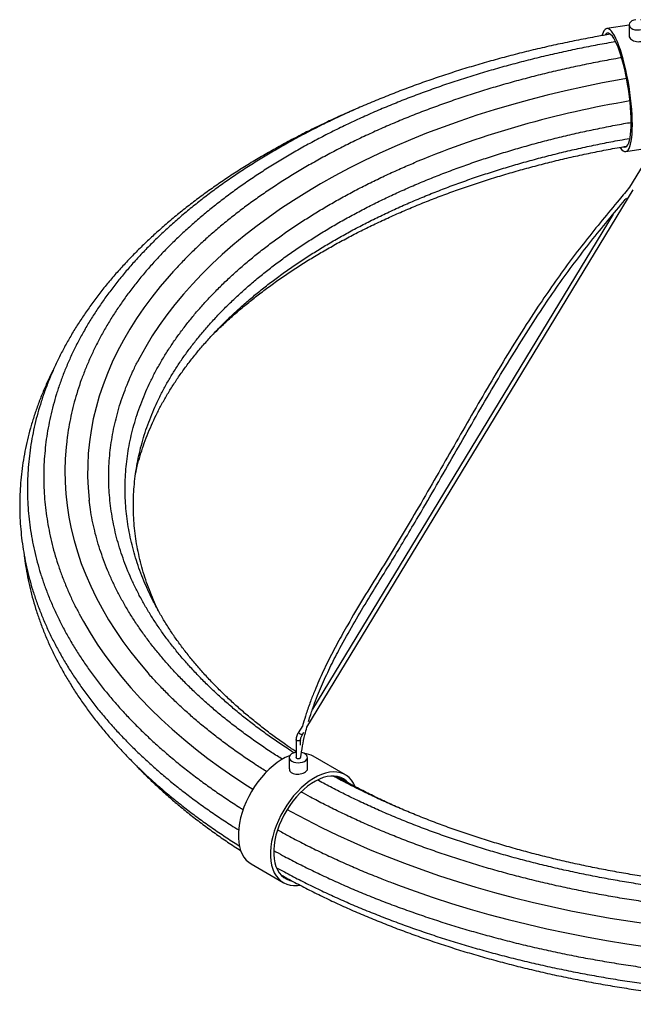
# Paper-space layout '_Isométrica' of a CAD drawing. Header units: inches. Extents: x -21.2 to 21.2, y -12.8 to 42.6.
# Tile 1 of 4: x -21.2 to -5.2, y -12.8 to 12.7. Entities that reach past the tile are written whole.
import ezdxf

# ---------------------------------------------------------------- set-up
doc = ezdxf.new("R2010")
doc.units = ezdxf.units.IN
doc.header["$MEASUREMENT"] = 0

psp = doc.layouts.new('_Isométrica')

# ---------------------------------------------------------------- linework, layer by layer
at = {"color": 7, "linetype": 'Continuous', "lineweight": 25}
for p, q in [((-5.331, 12.574), (-5.912, 12.484)), ((-5.331, 12.584), (-5.331, 12.294)), ((-2.685, 12.707), (-5.32, 8.371)), ((-5.419, 9.293), (-4.691, 9.406)), ((-13.697, -5.644), (-5.223, 8.302)), ((-5.743, 7.674), (-13.548, -5.171)), ((-13.806, -5.596), (-13.925, -5.792)), ((-13.824, -5.853), (-13.774, -5.771)), ((-13.978, -5.966), (-13.978, -6.428)), ((-13.86, -6.106), (-13.86, -5.966)), ((-14.156, -6.428), (-14.156, -6.725)), ((-13.683, -6.725), (-13.683, -6.428)), ((-12.695, -6.879), (-13.53, -6.396)), ((-15.144, -9.192), (-14.309, -9.675))]:
    psp.add_line(p, q, dxfattribs=at)
at = {"color": 7, "linetype": 'Continuous', "lineweight": 25, "flags": 128}
for points in [[(-5.156, 12.716), (-5.211, 12.703), (-5.258, 12.683), (-5.296, 12.656), (-5.32, 12.625), (-5.331, 12.591), (-5.326, 12.557), (-5.308, 12.525), (-5.275, 12.496), (-5.232, 12.473), (-5.18, 12.457), (-5.122, 12.449), (-5.063, 12.449), (-5.006, 12.458), (-4.954, 12.475), (-4.911, 12.498), (-4.88, 12.527), (-4.862, 12.56), (-4.859, 12.594), (-4.871, 12.628), (-4.897, 12.658), (-4.935, 12.684), (-4.983, 12.704), (-5.036, 12.716)], [(-5.248, 9.988), (-5.249, 10.116), (-5.255, 10.25), (-5.264, 10.39), (-5.277, 10.534), (-5.293, 10.681), (-5.312, 10.83), (-5.334, 10.98), (-5.36, 11.129), (-5.388, 11.275), (-5.418, 11.419), (-5.451, 11.557), (-5.485, 11.69), (-5.521, 11.816), (-5.559, 11.933), (-5.597, 12.042), (-5.636, 12.14), (-5.675, 12.227), (-5.714, 12.303), (-5.753, 12.366), (-5.791, 12.416), (-5.827, 12.453), (-5.863, 12.475), (-5.896, 12.484), (-5.928, 12.479), (-5.957, 12.46), (-5.984, 12.427), (-6.008, 12.381), (-6.029, 12.322), (-6.033, 12.308)], [(-5.248, 9.988), (-5.249, 10.116), (-5.255, 10.25), (-5.264, 10.39), (-5.277, 10.534), (-5.293, 10.681), (-5.312, 10.83), (-5.334, 10.98), (-5.36, 11.129), (-5.388, 11.275), (-5.418, 11.419), (-5.451, 11.557), (-5.485, 11.69), (-5.521, 11.816), (-5.559, 11.933), (-5.597, 12.042), (-5.636, 12.14), (-5.675, 12.227), (-5.714, 12.303), (-5.753, 12.366), (-5.791, 12.416), (-5.827, 12.453), (-5.863, 12.475), (-5.896, 12.484), (-5.928, 12.479), (-5.957, 12.46), (-5.984, 12.427), (-6.008, 12.381), (-6.029, 12.322), (-6.033, 12.308)], [(-5.278, 10.054), (-5.28, 10.176), (-5.285, 10.304), (-5.294, 10.438), (-5.307, 10.576), (-5.322, 10.718), (-5.341, 10.86), (-5.363, 11.003), (-5.388, 11.145), (-5.416, 11.284), (-5.445, 11.42), (-5.477, 11.551), (-5.511, 11.675), (-5.546, 11.792), (-5.582, 11.901), (-5.619, 12.001), (-5.656, 12.09), (-5.693, 12.167), (-5.73, 12.233), (-5.767, 12.286), (-5.803, 12.327), (-5.837, 12.353), (-5.87, 12.366), (-5.9, 12.366), (-5.929, 12.351), (-5.955, 12.323)], [(-5.278, 10.054), (-5.28, 10.176), (-5.285, 10.304), (-5.294, 10.438), (-5.307, 10.576), (-5.322, 10.718), (-5.341, 10.86), (-5.363, 11.003), (-5.388, 11.145), (-5.416, 11.284), (-5.445, 11.42), (-5.477, 11.551), (-5.511, 11.675), (-5.546, 11.792), (-5.582, 11.901), (-5.619, 12.001), (-5.656, 12.09), (-5.693, 12.167), (-5.73, 12.233), (-5.767, 12.286), (-5.803, 12.327), (-5.837, 12.353), (-5.87, 12.366), (-5.9, 12.366), (-5.929, 12.351), (-5.955, 12.323)], [(-5.397, 11.19), (-5.538, 11.166), (-6.025, 11.075), (-6.507, 10.977), (-6.984, 10.872), (-7.456, 10.759), (-7.922, 10.639), (-8.383, 10.511), (-8.838, 10.377), (-9.286, 10.235), (-9.727, 10.086), (-10.162, 9.931), (-10.588, 9.768), (-11.007, 9.6), (-11.418, 9.424), (-11.821, 9.243), (-12.215, 9.055), (-12.6, 8.861), (-12.975, 8.661), (-13.342, 8.455), (-13.698, 8.244), (-14.044, 8.027), (-14.38, 7.805), (-14.706, 7.577), (-15.021, 7.345), (-15.324, 7.108), (-15.617, 6.866), (-15.898, 6.619), (-16.167, 6.369), (-16.425, 6.114), (-16.67, 5.855), (-16.903, 5.593), (-17.124, 5.327), (-17.332, 5.057), (-17.528, 4.785), (-17.711, 4.509), (-17.88, 4.231), (-18.037, 3.95), (-18.096, 3.836)], [(-5.57, 9.4), (-5.559, 9.384), (-5.521, 9.341), (-5.485, 9.311), (-5.451, 9.295), (-5.418, 9.293), (-5.388, 9.305), (-5.36, 9.331), (-5.334, 9.371), (-5.312, 9.424), (-5.293, 9.49), (-5.277, 9.568), (-5.264, 9.658), (-5.255, 9.758), (-5.249, 9.869), (-5.248, 9.988)], [(-5.57, 9.4), (-5.559, 9.384), (-5.521, 9.341), (-5.485, 9.311), (-5.451, 9.295), (-5.418, 9.293), (-5.388, 9.305), (-5.36, 9.331), (-5.334, 9.371), (-5.312, 9.424), (-5.293, 9.49), (-5.277, 9.568), (-5.264, 9.658), (-5.255, 9.758), (-5.249, 9.869), (-5.248, 9.988)], [(-5.484, 9.418), (-5.477, 9.415), (-5.445, 9.409), (-5.416, 9.417), (-5.388, 9.438), (-5.363, 9.473), (-5.341, 9.521), (-5.322, 9.582), (-5.307, 9.655), (-5.294, 9.74), (-5.285, 9.835), (-5.28, 9.94), (-5.278, 10.054)], [(-5.484, 9.418), (-5.477, 9.415), (-5.445, 9.409), (-5.416, 9.417), (-5.388, 9.438), (-5.363, 9.473), (-5.341, 9.521), (-5.322, 9.582), (-5.307, 9.655), (-5.294, 9.74), (-5.285, 9.835), (-5.28, 9.94), (-5.278, 10.054)], [(-17.158, 6.191), (-17.277, 6.059), (-17.506, 5.79), (-17.723, 5.518), (-17.927, 5.243), (-18.118, 4.965), (-18.296, 4.684), (-18.461, 4.4), (-18.613, 4.114), (-18.752, 3.826), (-18.877, 3.535), (-18.989, 3.243), (-19.087, 2.949), (-19.171, 2.654), (-19.242, 2.358), (-19.299, 2.06), (-19.342, 1.762), (-19.372, 1.463), (-19.387, 1.164), (-19.389, 0.865), (-19.377, 0.565), (-19.351, 0.267), (-19.348, 0.238)], [(-19.933, 1.768), (-19.949, 1.621), (-19.971, 1.318), (-19.98, 1.015), (-19.975, 0.712), (-19.956, 0.409), (-19.923, 0.106), (-19.876, -0.196), (-19.816, -0.497), (-19.742, -0.797), (-19.654, -1.096), (-19.553, -1.394), (-19.439, -1.69), (-19.31, -1.984), (-19.169, -2.276), (-19.014, -2.566), (-18.846, -2.853), (-18.665, -3.138), (-18.472, -3.42), (-18.265, -3.698), (-18.046, -3.974), (-17.821, -4.238)], [(-19.609, -2.701), (-19.499, -2.904), (-19.326, -3.198), (-19.14, -3.488), (-18.941, -3.776), (-18.73, -4.061), (-18.505, -4.342), (-18.268, -4.62), (-18.018, -4.894), (-17.755, -5.165), (-17.481, -5.431), (-17.195, -5.693), (-16.896, -5.951), (-16.587, -6.204), (-16.265, -6.452), (-15.933, -6.695), (-15.59, -6.934), (-15.236, -7.166), (-15.099, -7.253)], [(-13.86, -5.967), (-13.865, -5.979), (-13.878, -5.991), (-13.897, -5.998), (-13.919, -6.001), (-13.942, -5.998), (-13.961, -5.991), (-13.974, -5.979), (-13.978, -5.966), (-13.978, -5.966)], [(-14.143, -6.383), (-14.151, -6.386), (-14.257, -6.433), (-14.364, -6.492), (-14.47, -6.563), (-14.576, -6.644), (-14.68, -6.735), (-14.78, -6.835), (-14.877, -6.944), (-14.968, -7.061), (-15.055, -7.184), (-15.135, -7.312), (-15.208, -7.445), (-15.273, -7.58), (-15.33, -7.718), (-15.378, -7.856), (-15.417, -7.993), (-15.447, -8.129), (-15.467, -8.262), (-15.477, -8.391), (-15.477, -8.514), (-15.467, -8.632), (-15.447, -8.742), (-15.417, -8.843), (-15.378, -8.935), (-15.33, -9.018), (-15.273, -9.089), (-15.208, -9.149), (-15.144, -9.192)], [(-13.978, -6.296), (-13.999, -6.3), (-14.052, -6.315), (-14.097, -6.338), (-14.13, -6.366), (-14.15, -6.398), (-14.156, -6.432), (-14.146, -6.466), (-14.123, -6.498), (-14.086, -6.525)], [(-14.086, -6.525), (-14.04, -6.546), (-13.985, -6.559), (-13.927, -6.564), (-13.868, -6.561), (-13.812, -6.55), (-13.763, -6.53), (-13.724, -6.505), (-13.697, -6.474), (-13.684, -6.441), (-13.686, -6.407), (-13.703, -6.374), (-13.733, -6.345), (-13.775, -6.32), (-13.826, -6.303), (-13.838, -6.3)], [(-13.86, -6.428), (-13.865, -6.441), (-13.878, -6.452), (-13.897, -6.46), (-13.919, -6.462), (-13.942, -6.46), (-13.961, -6.452), (-13.974, -6.441), (-13.978, -6.428), (-13.978, -6.428)], [(-12.436, -7.191), (-12.44, -7.181), (-12.484, -7.093), (-12.536, -7.016), (-12.598, -6.95), (-12.667, -6.896), (-12.743, -6.854), (-12.827, -6.824), (-12.916, -6.807), (-13.01, -6.803), (-13.109, -6.812), (-13.211, -6.834), (-13.315, -6.869), (-13.422, -6.915), (-13.529, -6.974), (-13.635, -7.045), (-13.741, -7.126), (-13.844, -7.217), (-13.945, -7.318), (-14.041, -7.427), (-14.133, -7.543), (-14.219, -7.666), (-14.299, -7.794), (-14.372, -7.927), (-14.438, -8.062), (-14.495, -8.2), (-14.543, -8.338), (-14.582, -8.475), (-14.612, -8.611), (-14.632, -8.744), (-14.642, -8.873), (-14.642, -8.997), (-14.632, -9.114), (-14.612, -9.224), (-14.582, -9.325), (-14.543, -9.418), (-14.495, -9.5), (-14.438, -9.571), (-14.372, -9.632), (-14.299, -9.68), (-14.219, -9.716), (-14.133, -9.739), (-14.041, -9.75), (-13.945, -9.747), (-13.89, -9.74)], [(-12.623, -7.089), (-12.677, -7.035), (-12.745, -6.986), (-12.82, -6.949), (-12.901, -6.924), (-12.988, -6.912), (-13.079, -6.913), (-13.175, -6.926), (-13.274, -6.952), (-13.374, -6.99), (-13.476, -7.041), (-13.578, -7.102), (-13.68, -7.175), (-13.78, -7.258), (-13.877, -7.351), (-13.971, -7.452), (-14.06, -7.561), (-14.144, -7.677), (-14.222, -7.798), (-14.294, -7.924), (-14.358, -8.053), (-14.414, -8.184), (-14.461, -8.316), (-14.5, -8.447), (-14.529, -8.577), (-14.549, -8.704), (-14.558, -8.828), (-14.558, -8.946), (-14.549, -9.057), (-14.529, -9.162), (-14.5, -9.258), (-14.461, -9.345), (-14.414, -9.422), (-14.358, -9.489), (-14.294, -9.544), (-14.222, -9.587), (-14.144, -9.618), (-14.102, -9.629)], [(-14.21, -7.778), (-14.113, -7.832), (-13.719, -8.042), (-13.315, -8.247), (-12.902, -8.445), (-12.481, -8.637), (-12.051, -8.822), (-11.613, -9.001), (-11.166, -9.173), (-10.712, -9.338), (-10.251, -9.497), (-9.783, -9.648), (-9.308, -9.793), (-8.826, -9.93), (-8.339, -10.059), (-7.846, -10.182), (-7.347, -10.296), (-6.844, -10.404), (-6.336, -10.503), (-5.823, -10.595), (-5.306, -10.679), (-4.786, -10.756)], [(-11.453, -9.692), (-11.349, -9.732), (-10.887, -9.9), (-10.419, -10.061), (-9.943, -10.215), (-9.46, -10.361), (-8.971, -10.5), (-8.475, -10.632), (-7.974, -10.757), (-7.467, -10.873), (-6.956, -10.982), (-6.439, -11.084), (-5.918, -11.177), (-5.393, -11.262), (-4.864, -11.34)]]:
    psp.add_lwpolyline(points, dxfattribs=at)
at = {"color": 7, "linetype": 'Continuous', "lineweight": 25}
for centre, radius, start, end in [((-1.046, -14.896), 25.857, 99.4914, 112.3178), ((-14.21, -6.375), 0.649, 53.4974, 63.9357), ((-13.814, -6.897), 0.575, 60.4206, 85.4543)]:
    psp.add_arc(centre, radius, start, end, dxfattribs=at)
for points, knots in [([(-5.825, 12.339), (-5.937, 12.32), (-6.212, 12.272), (-6.643, 12.189), (-7.12, 12.091), (-7.592, 11.986), (-8.059, 11.874), (-8.521, 11.755), (-8.979, 11.63), (-9.431, 11.498), (-9.877, 11.36), (-10.317, 11.215), (-10.751, 11.065), (-11.179, 10.907), (-11.6, 10.744), (-12.014, 10.575), (-12.421, 10.4), (-12.82, 10.219), (-13.212, 10.032), (-13.595, 9.84), (-13.97, 9.642), (-14.337, 9.438), (-14.696, 9.23), (-15.045, 9.016), (-15.385, 8.797), (-15.716, 8.574), (-16.038, 8.345), (-16.35, 8.112), (-16.652, 7.874), (-16.943, 7.632), (-17.225, 7.386), (-17.496, 7.136), (-17.756, 6.881), (-18.006, 6.623), (-18.244, 6.362), (-18.471, 6.097), (-18.687, 5.828), (-18.892, 5.557), (-19.085, 5.282), (-19.266, 5.005), (-19.436, 4.726), (-19.594, 4.444), (-19.739, 4.159), (-19.873, 3.873), (-19.994, 3.585), (-20.103, 3.295), (-20.2, 3.004), (-20.284, 2.712), (-20.357, 2.419), (-20.416, 2.125), (-20.464, 1.83), (-20.498, 1.534), (-20.521, 1.239), (-20.531, 0.943), (-20.528, 0.647), (-20.513, 0.351), (-20.486, 0.056), (-20.446, -0.239), (-20.394, -0.534), (-20.33, -0.827), (-20.253, -1.119), (-20.164, -1.411), (-20.062, -1.701), (-19.949, -1.989), (-19.822, -2.276), (-19.71, -2.51), (-19.636, -2.649), (-19.612, -2.693)], [0, 0, 0, 0, 0.0109333, 0.0265769, 0.0422215, 0.0578671, 0.0735139, 0.089162, 0.1048113, 0.120462, 0.1361141, 0.1517676, 0.1674227, 0.1830792, 0.1987373, 0.214397, 0.2300583, 0.245721, 0.2613853, 0.277051, 0.292718, 0.3083863, 0.3240556, 0.3397257, 0.3553965, 0.3710677, 0.3867387, 0.4024091, 0.4180786, 0.4337464, 0.4494119, 0.4650745, 0.4807333, 0.4963875, 0.5120362, 0.5276782, 0.5433125, 0.5589381, 0.5745537, 0.5901584, 0.6057509, 0.6213304, 0.6368959, 0.6524468, 0.6679826, 0.683503, 0.6990082, 0.7144984, 0.7299746, 0.7454376, 0.7608891, 0.7763307, 0.7917644, 0.8071926, 0.8226176, 0.8380419, 0.8534672, 0.8688961, 0.884331, 0.899774, 0.9152271, 0.930692, 0.94617, 0.961662, 0.9771687, 0.9926905, 1, 1, 1, 1]), ([(-5.33, 12.294), (-5.33, 12.292), (-5.335, 12.277), (-5.317, 12.244), (-5.278, 12.202), (-5.216, 12.168), (-5.141, 12.147), (-5.06, 12.143), (-4.984, 12.158), (-4.919, 12.189), (-4.876, 12.232), (-4.857, 12.27), (-4.86, 12.29), (-4.861, 12.293)], [0, 0, 0, 0, 0.011417, 0.118435, 0.224642, 0.331242, 0.438837, 0.546497, 0.653163, 0.759333, 0.866271, 0.974047, 1, 1, 1, 1]), ([(-5.684, 12.144), (-5.84, 12.116), (-6.154, 12.061), (-6.623, 11.969), (-7.091, 11.869), (-7.555, 11.763), (-8.014, 11.65), (-8.469, 11.53), (-8.918, 11.404), (-9.362, 11.272), (-9.799, 11.132), (-10.231, 10.987), (-10.657, 10.835), (-11.075, 10.677), (-11.487, 10.514), (-11.892, 10.344), (-12.29, 10.168), (-12.68, 9.986), (-13.062, 9.799), (-13.436, 9.606), (-13.802, 9.408), (-14.159, 9.204), (-14.507, 8.995), (-14.846, 8.781), (-15.177, 8.562), (-15.497, 8.339), (-15.808, 8.11), (-16.109, 7.877), (-16.401, 7.64), (-16.681, 7.398), (-16.952, 7.152), (-17.212, 6.902), (-17.461, 6.648), (-17.699, 6.391), (-17.926, 6.13), (-18.142, 5.866), (-18.346, 5.599), (-18.539, 5.329), (-18.72, 5.056), (-18.889, 4.78), (-19.047, 4.502), (-19.192, 4.222), (-19.326, 3.939), (-19.447, 3.655), (-19.556, 3.37), (-19.652, 3.083), (-19.737, 2.794), (-19.809, 2.505), (-19.868, 2.214), (-19.908, 1.972), (-19.925, 1.827), (-19.93, 1.779)], [0, 0, 0, 0, 0.020195, 0.040854, 0.061515, 0.082177, 0.102841, 0.123507, 0.144174, 0.164843, 0.185515, 0.206188, 0.226863, 0.247541, 0.26822, 0.288902, 0.309586, 0.330272, 0.35096, 0.37165, 0.392342, 0.413035, 0.433729, 0.454425, 0.475121, 0.495817, 0.516513, 0.537208, 0.5579, 0.57859, 0.599276, 0.619957, 0.640632, 0.6613, 0.681959, 0.702608, 0.723245, 0.743869, 0.764478, 0.785071, 0.805646, 0.826202, 0.846738, 0.867253, 0.887748, 0.908221, 0.928674, 0.949107, 0.969522, 0.989921, 1, 1, 1, 1]), ([(-5.528, 11.729), (-5.578, 11.72), (-5.786, 11.686), (-6.148, 11.617), (-6.612, 11.524), (-7.073, 11.423), (-7.528, 11.316), (-7.979, 11.201), (-8.425, 11.081), (-8.866, 10.954), (-9.301, 10.82), (-9.73, 10.68), (-10.153, 10.533), (-10.569, 10.381), (-10.979, 10.222), (-11.381, 10.057), (-11.777, 9.886), (-12.165, 9.71), (-12.545, 9.527), (-12.917, 9.339), (-13.281, 9.146), (-13.637, 8.947), (-13.984, 8.743), (-14.322, 8.534), (-14.65, 8.319), (-14.97, 8.1), (-15.28, 7.876), (-15.58, 7.648), (-15.87, 7.415), (-16.15, 7.177), (-16.419, 6.936), (-16.678, 6.69), (-16.923, 6.445), (-17.077, 6.279), (-17.151, 6.198)], [0, 0, 0, 0, 0.010233, 0.042171, 0.074112, 0.106055, 0.138, 0.169948, 0.201899, 0.233853, 0.265811, 0.297771, 0.329735, 0.361702, 0.393672, 0.425646, 0.457623, 0.489604, 0.521588, 0.553576, 0.585566, 0.617559, 0.649554, 0.681551, 0.713549, 0.745548, 0.777546, 0.809542, 0.841536, 0.873526, 0.90551, 0.937487, 0.969455, 1, 1, 1, 1]), ([(-12.477, 10.373), (-12.555, 10.339), (-12.771, 10.246), (-13.116, 10.089), (-13.511, 9.9), (-13.898, 9.705), (-14.276, 9.505), (-14.647, 9.299), (-15.008, 9.088), (-15.361, 8.872), (-15.705, 8.651), (-16.039, 8.425), (-16.364, 8.195), (-16.679, 7.959), (-16.984, 7.719), (-17.279, 7.475), (-17.564, 7.227), (-17.839, 6.974), (-18.102, 6.718), (-18.355, 6.457), (-18.597, 6.193), (-18.828, 5.926), (-19.048, 5.655), (-19.256, 5.382), (-19.452, 5.105), (-19.637, 4.825), (-19.81, 4.543), (-19.971, 4.259), (-20.121, 3.972), (-20.258, 3.683), (-20.383, 3.393), (-20.495, 3.101), (-20.596, 2.807), (-20.684, 2.512), (-20.76, 2.216), (-20.823, 1.919), (-20.874, 1.621), (-20.913, 1.323), (-20.939, 1.025), (-20.952, 0.726), (-20.953, 0.427), (-20.942, 0.128), (-20.918, -0.17), (-20.882, -0.468), (-20.834, -0.766), (-20.773, -1.062), (-20.7, -1.358), (-20.614, -1.653), (-20.517, -1.946), (-20.407, -2.238), (-20.284, -2.528), (-20.15, -2.817), (-20.004, -3.103), (-19.845, -3.388), (-19.675, -3.67), (-19.493, -3.949), (-19.299, -4.226), (-19.094, -4.5), (-18.877, -4.771), (-18.649, -5.039), (-18.41, -5.303), (-18.16, -5.564), (-17.899, -5.821), (-17.627, -6.074), (-17.345, -6.323), (-17.052, -6.569), (-16.75, -6.809), (-16.437, -7.046), (-16.115, -7.277), (-15.782, -7.504), (-15.527, -7.672), (-15.379, -7.763), (-15.349, -7.781)], [0, 0, 0, 0, 0.008373, 0.022976, 0.03758, 0.052186, 0.066793, 0.081401, 0.09601, 0.11062, 0.12523, 0.139841, 0.154452, 0.169062, 0.183671, 0.198279, 0.212884, 0.227487, 0.242087, 0.256682, 0.271273, 0.285858, 0.300436, 0.315006, 0.329567, 0.344118, 0.358659, 0.373188, 0.387704, 0.402207, 0.416697, 0.431173, 0.445634, 0.460083, 0.474518, 0.488941, 0.503354, 0.517757, 0.532152, 0.546542, 0.560928, 0.575313, 0.589699, 0.604087, 0.618479, 0.632879, 0.647287, 0.661705, 0.676135, 0.690577, 0.705032, 0.719501, 0.733984, 0.74848, 0.762989, 0.77751, 0.792043, 0.806587, 0.821141, 0.835704, 0.850276, 0.864854, 0.879438, 0.894028, 0.908622, 0.92322, 0.93782, 0.952423, 0.967027, 0.981633, 0.996239, 1, 1, 1, 1]), ([(-17.548, -2.628), (-17.583, -2.556), (-17.659, -2.396), (-17.762, -2.148), (-17.86, -1.885), (-17.946, -1.62), (-18.019, -1.354), (-18.081, -1.087), (-18.13, -0.819), (-18.167, -0.55), (-18.191, -0.28), (-18.203, -0.01), (-18.203, 0.26), (-18.19, 0.53), (-18.165, 0.8), (-18.127, 1.069), (-18.077, 1.338), (-18.015, 1.606), (-17.94, 1.873), (-17.854, 2.138), (-17.755, 2.402), (-17.644, 2.665), (-17.521, 2.926), (-17.386, 3.184), (-17.24, 3.441), (-17.082, 3.695), (-16.912, 3.947), (-16.731, 4.197), (-16.539, 4.443), (-16.335, 4.687), (-16.121, 4.928), (-15.895, 5.165), (-15.659, 5.399), (-15.412, 5.63), (-15.155, 5.857), (-14.887, 6.08), (-14.609, 6.3), (-14.322, 6.515), (-14.024, 6.726), (-13.717, 6.932), (-13.401, 7.134), (-13.075, 7.331), (-12.74, 7.524), (-12.397, 7.711), (-12.045, 7.894), (-11.685, 8.071), (-11.317, 8.242), (-10.941, 8.409), (-10.558, 8.569), (-10.167, 8.724), (-9.77, 8.873), (-9.365, 9.016), (-8.955, 9.153), (-8.538, 9.284), (-8.115, 9.408), (-7.686, 9.527), (-7.253, 9.639), (-6.814, 9.744), (-6.371, 9.843), (-5.923, 9.934), (-5.558, 10.004), (-5.342, 10.041), (-5.278, 10.052)], [0, 0, 0, 0, 0.01417, 0.031091, 0.048034, 0.064999, 0.081986, 0.098995, 0.116024, 0.13307, 0.150131, 0.167204, 0.184284, 0.201367, 0.218448, 0.235522, 0.252584, 0.269632, 0.286663, 0.303674, 0.320665, 0.337633, 0.35458, 0.371505, 0.38841, 0.405295, 0.422162, 0.439013, 0.45585, 0.472673, 0.489485, 0.506287, 0.523081, 0.539869, 0.55665, 0.573428, 0.590202, 0.606974, 0.623744, 0.640513, 0.657281, 0.67405, 0.690819, 0.707589, 0.724359, 0.741131, 0.757905, 0.77468, 0.791457, 0.808235, 0.825016, 0.841798, 0.858582, 0.875368, 0.892156, 0.908945, 0.925736, 0.942529, 0.959323, 0.976118, 0.992915, 1, 1, 1, 1]), ([(-18.142, 0.951), (-18.128, 1.011), (-18.095, 1.161), (-18.029, 1.399), (-17.943, 1.665), (-17.845, 1.93), (-17.735, 2.193), (-17.613, 2.455), (-17.479, 2.714), (-17.333, 2.972), (-17.176, 3.227), (-17.007, 3.48), (-16.827, 3.73), (-16.635, 3.977), (-16.432, 4.222), (-16.219, 4.464), (-15.994, 4.702), (-15.758, 4.937), (-15.512, 5.169), (-15.255, 5.397), (-14.988, 5.621), (-14.711, 5.841), (-14.424, 6.057), (-14.127, 6.269), (-13.82, 6.477), (-13.504, 6.68), (-13.179, 6.878), (-12.845, 7.072), (-12.502, 7.26), (-12.151, 7.444), (-11.791, 7.622), (-11.423, 7.795), (-11.048, 7.962), (-10.665, 8.124), (-10.274, 8.28), (-9.877, 8.431), (-9.472, 8.575), (-9.062, 8.713), (-8.645, 8.845), (-8.222, 8.971), (-7.793, 9.091), (-7.36, 9.204), (-6.921, 9.311), (-6.477, 9.411), (-6.029, 9.504), (-5.641, 9.579), (-5.401, 9.621), (-5.313, 9.636)], [0, 0, 0, 0, 0.015354, 0.038232, 0.061085, 0.08391, 0.106705, 0.129472, 0.15221, 0.17492, 0.197605, 0.220265, 0.242903, 0.265521, 0.288121, 0.310706, 0.333279, 0.355839, 0.378391, 0.400935, 0.423473, 0.446007, 0.468537, 0.491064, 0.513591, 0.536116, 0.558642, 0.581168, 0.603695, 0.626223, 0.648753, 0.671285, 0.693819, 0.716355, 0.738894, 0.761435, 0.783978, 0.806524, 0.829072, 0.851623, 0.874176, 0.896731, 0.919289, 0.941848, 0.96441, 0.986973, 1, 1, 1, 1]), ([(-16.125, 4.56), (-16.049, 4.634), (-15.893, 4.787), (-15.643, 5.014), (-15.379, 5.242), (-15.104, 5.466), (-14.819, 5.686), (-14.524, 5.902), (-14.22, 6.114), (-13.906, 6.321), (-13.582, 6.524), (-13.25, 6.721), (-12.909, 6.914), (-12.559, 7.102), (-12.2, 7.285), (-11.834, 7.462), (-11.459, 7.634), (-11.077, 7.801), (-10.688, 7.962), (-10.291, 8.117), (-9.887, 8.266), (-9.477, 8.409), (-9.06, 8.546), (-8.637, 8.677), (-8.208, 8.802), (-7.774, 8.92), (-7.335, 9.032), (-6.89, 9.138), (-6.441, 9.236), (-5.988, 9.328), (-5.64, 9.394), (-5.443, 9.427), (-5.4, 9.435)], [0, 0, 0, 0, 0.032229, 0.066458, 0.100677, 0.134889, 0.169095, 0.203296, 0.237495, 0.271692, 0.305889, 0.340086, 0.374284, 0.408484, 0.442686, 0.47689, 0.511098, 0.545308, 0.579523, 0.61374, 0.647962, 0.682187, 0.716415, 0.750647, 0.784883, 0.819122, 0.853364, 0.88761, 0.921858, 0.956109, 0.990363, 1, 1, 1, 1]), ([(-13.978, -6.28), (-14.057, -6.228), (-14.238, -6.106), (-14.512, -5.911), (-14.801, -5.694), (-15.079, -5.473), (-15.348, -5.249), (-15.606, -5.02), (-15.853, -4.788), (-16.09, -4.553), (-16.317, -4.314), (-16.532, -4.072), (-16.736, -3.827), (-16.929, -3.58), (-17.111, -3.329), (-17.281, -3.076), (-17.44, -2.821), (-17.587, -2.563), (-17.723, -2.304), (-17.847, -2.042), (-17.959, -1.779), (-18.059, -1.514), (-18.146, -1.248), (-18.222, -0.98), (-18.286, -0.712), (-18.337, -0.442), (-18.376, -0.171), (-18.403, 0.1), (-18.417, 0.371), (-18.419, 0.643), (-18.408, 0.915), (-18.385, 1.186), (-18.35, 1.457), (-18.302, 1.728), (-18.242, 1.997), (-18.17, 2.266), (-18.085, 2.534), (-17.988, 2.8), (-17.88, 3.064), (-17.759, 3.327), (-17.626, 3.588), (-17.482, 3.846), (-17.326, 4.103), (-17.158, 4.357), (-16.979, 4.608), (-16.789, 4.857), (-16.587, 5.103), (-16.374, 5.346), (-16.151, 5.586), (-15.916, 5.823), (-15.671, 6.056), (-15.415, 6.286), (-15.149, 6.511), (-14.873, 6.733), (-14.587, 6.951), (-14.291, 7.165), (-13.985, 7.374), (-13.67, 7.579), (-13.345, 7.779), (-13.012, 7.974), (-12.67, 8.164), (-12.319, 8.35), (-11.96, 8.53), (-11.592, 8.705), (-11.225, 8.871), (-10.977, 8.976), (-10.857, 9.027)], [0, 0, 0, 0, 0.0118158, 0.0274151, 0.0430147, 0.058615, 0.0742168, 0.0898208, 0.1054277, 0.1210386, 0.1366545, 0.1522765, 0.1679061, 0.1835444, 0.1991932, 0.2148538, 0.2305279, 0.2462171, 0.2619227, 0.2776463, 0.2933888, 0.3091512, 0.3249339, 0.3407368, 0.3565594, 0.3724004, 0.388258, 0.4041297, 0.4200125, 0.4359027, 0.4517965, 0.4676888, 0.4835754, 0.4994525, 0.515317, 0.5311661, 0.5469977, 0.5628104, 0.5786032, 0.5943761, 0.6101292, 0.6258633, 0.6415793, 0.6572785, 0.6729623, 0.6886324, 0.7042901, 0.7199371, 0.7355748, 0.7512046, 0.7668278, 0.7824457, 0.7980592, 0.8136694, 0.8292771, 0.844883, 0.8604879, 0.8760922, 0.8916964, 0.9073009, 0.9229059, 0.9385117, 0.9541187, 0.9697269, 0.9853366, 1, 1, 1, 1]), ([(-5.319, 8.372), (-5.409, 8.263), (-5.647, 7.977), (-6.03, 7.514), (-6.465, 6.975), (-6.888, 6.424), (-7.296, 5.858), (-7.73, 5.223), (-8.188, 4.516), (-8.667, 3.738), (-9.134, 2.951), (-9.593, 2.159), (-10.048, 1.364), (-10.504, 0.57), (-10.946, -0.19), (-11.378, -0.914), (-11.801, -1.6), (-12.226, -2.287), (-12.595, -2.905), (-12.903, -3.456), (-13.156, -3.94), (-13.352, -4.356), (-13.5, -4.703), (-13.611, -4.988), (-13.709, -5.271), (-13.774, -5.477), (-13.801, -5.578), (-13.805, -5.594)], [0, 0, 0, 0, 0.026436, 0.069427, 0.11235, 0.155105, 0.197716, 0.240302, 0.2956, 0.350975, 0.406384, 0.461835, 0.517293, 0.572763, 0.628256, 0.676938, 0.725845, 0.774866, 0.823817, 0.85646, 0.889574, 0.92321, 0.940378, 0.959122, 0.979862, 0.996803, 1, 1, 1, 1]), ([(-13.652, -5.491), (-13.634, -5.432), (-13.588, -5.277), (-13.501, -5.032), (-13.397, -4.765), (-13.292, -4.516), (-13.185, -4.279), (-13.073, -4.046), (-12.958, -3.816), (-12.77, -3.459), (-12.501, -2.979), (-12.05, -2.223), (-11.488, -1.323), (-10.903, -0.351), (-10.388, 0.535), (-9.932, 1.33), (-9.477, 2.124), (-9.018, 2.916), (-8.551, 3.702), (-8.072, 4.479), (-7.612, 5.188), (-7.173, 5.828), (-6.757, 6.402), (-6.326, 6.961), (-5.883, 7.507), (-5.573, 7.881), (-5.412, 8.074), (-5.401, 8.088)], [0, 0, 0, 0, 0.011994, 0.031989, 0.050156, 0.066799, 0.083139, 0.099352, 0.115451, 0.131443, 0.174899, 0.218352, 0.296085, 0.37348, 0.430641, 0.487753, 0.544839, 0.601908, 0.658924, 0.715892, 0.772767, 0.817347, 0.861929, 0.906663, 0.951607, 0.996646, 1, 1, 1, 1]), ([(-14.03, -6.308), (-14.091, -6.269), (-14.26, -6.162), (-14.526, -5.982), (-14.829, -5.767), (-15.121, -5.548), (-15.404, -5.325), (-15.676, -5.098), (-15.938, -4.867), (-16.19, -4.633), (-16.431, -4.395), (-16.661, -4.154), (-16.881, -3.91), (-17.089, -3.662), (-17.286, -3.412), (-17.472, -3.159), (-17.646, -2.904), (-17.809, -2.646), (-17.961, -2.386), (-18.1, -2.124), (-18.228, -1.859), (-18.344, -1.593), (-18.448, -1.326), (-18.541, -1.057), (-18.621, -0.786), (-18.688, -0.515), (-18.744, -0.242), (-18.787, 0.031), (-18.818, 0.306), (-18.837, 0.58), (-18.843, 0.855), (-18.837, 1.13), (-18.818, 1.405), (-18.787, 1.679), (-18.743, 1.953), (-18.687, 2.227), (-18.619, 2.499), (-18.539, 2.77), (-18.446, 3.04), (-18.342, 3.308), (-18.224, 3.575), (-18.14, 3.754), (-18.092, 3.844), (-18.09, 3.846)], [0, 0, 0, 0, 0.014217, 0.039253, 0.06429, 0.089327, 0.114365, 0.139405, 0.164448, 0.189496, 0.21455, 0.239611, 0.264682, 0.289764, 0.31486, 0.339971, 0.365101, 0.390251, 0.415423, 0.440621, 0.465846, 0.491101, 0.516386, 0.541702, 0.567049, 0.592428, 0.617835, 0.643269, 0.668727, 0.694202, 0.719692, 0.745188, 0.770686, 0.796176, 0.821654, 0.847115, 0.872553, 0.897965, 0.923349, 0.948702, 0.974025, 0.999316, 1, 1, 1, 1]), ([(-20.266, 3.66), (-20.28, 3.633), (-20.344, 3.51), (-20.447, 3.29), (-20.574, 2.998), (-20.687, 2.704), (-20.789, 2.409), (-20.878, 2.113), (-20.955, 1.816), (-21.019, 1.518), (-21.071, 1.219), (-21.11, 0.919), (-21.137, 0.619), (-21.152, 0.319), (-21.154, 0.019), (-21.144, -0.282), (-21.121, -0.581), (-21.086, -0.881), (-21.039, -1.18), (-20.979, -1.478), (-20.907, -1.775), (-20.822, -2.071), (-20.725, -2.366), (-20.616, -2.659), (-20.495, -2.951), (-20.362, -3.241), (-20.216, -3.529), (-20.059, -3.815), (-19.889, -4.099), (-19.708, -4.38), (-19.515, -4.659), (-19.311, -4.935), (-19.095, -5.207), (-18.868, -5.477), (-18.63, -5.743), (-18.38, -6.006), (-18.12, -6.265), (-17.849, -6.52), (-17.567, -6.771), (-17.276, -7.018), (-16.973, -7.261), (-16.661, -7.499), (-16.339, -7.733), (-16.007, -7.962), (-15.717, -8.154), (-15.534, -8.268), (-15.467, -8.309)], [0, 0, 0, 0, 0.006535, 0.029897, 0.053237, 0.076555, 0.099851, 0.123126, 0.14638, 0.169615, 0.192832, 0.216034, 0.239224, 0.262405, 0.28558, 0.308753, 0.331926, 0.355103, 0.378287, 0.401482, 0.42469, 0.447914, 0.471156, 0.494417, 0.5177, 0.541003, 0.564329, 0.587676, 0.611043, 0.634431, 0.657838, 0.681262, 0.704702, 0.728157, 0.751624, 0.775104, 0.798593, 0.822091, 0.845596, 0.869107, 0.892623, 0.916142, 0.939665, 0.963189, 0.986715, 1, 1, 1, 1]), ([(-14.331, -6.478), (-14.426, -6.418), (-14.63, -6.289), (-14.932, -6.085), (-15.239, -5.867), (-15.537, -5.646), (-15.825, -5.42), (-16.102, -5.19), (-16.369, -4.956), (-16.626, -4.719), (-16.872, -4.478), (-17.108, -4.233), (-17.332, -3.986), (-17.546, -3.735), (-17.748, -3.482), (-17.939, -3.226), (-18.119, -2.967), (-18.287, -2.706), (-18.444, -2.443), (-18.589, -2.177), (-18.722, -1.91), (-18.843, -1.64), (-18.953, -1.369), (-19.05, -1.096), (-19.135, -0.822), (-19.209, -0.547), (-19.27, -0.271), (-19.317, -0.006), (-19.338, 0.167), (-19.348, 0.248)], [0, 0, 0, 0, 0.032268, 0.06949, 0.106711, 0.143933, 0.181157, 0.218383, 0.255614, 0.292852, 0.330097, 0.367353, 0.404622, 0.441907, 0.47921, 0.516535, 0.553885, 0.591264, 0.628674, 0.66612, 0.703603, 0.741127, 0.778694, 0.816306, 0.853962, 0.891662, 0.929405, 0.967187, 1, 1, 1, 1]), ([(-21.033, -1.196), (-21.023, -1.28), (-21, -1.463), (-20.95, -1.745), (-20.886, -2.042), (-20.809, -2.339), (-20.72, -2.634), (-20.619, -2.928), (-20.505, -3.22), (-20.379, -3.511), (-20.242, -3.8), (-20.092, -4.087), (-19.93, -4.371), (-19.756, -4.654), (-19.571, -4.933), (-19.374, -5.21), (-19.165, -5.485), (-18.945, -5.756), (-18.714, -6.023), (-18.472, -6.288), (-18.218, -6.549), (-17.954, -6.806), (-17.679, -7.059), (-17.394, -7.308), (-17.098, -7.553), (-16.792, -7.794), (-16.477, -8.03), (-16.151, -8.261), (-15.816, -8.488), (-15.581, -8.641), (-15.456, -8.718), (-15.448, -8.723)], [0, 0, 0, 0, 0.0297609, 0.0652875, 0.1008318, 0.1363983, 0.1719906, 0.2076116, 0.2432636, 0.2789481, 0.3146657, 0.3504166, 0.3862002, 0.4220154, 0.4578608, 0.4937344, 0.5296342, 0.5655579, 0.6015031, 0.6374674, 0.6734484, 0.709444, 0.7454519, 0.7814701, 0.8174968, 0.8535302, 0.8895688, 0.9256113, 0.9616564, 0.997703, 1, 1, 1, 1]), ([(18.657, -2.035), (18.641, -2.069), (18.581, -2.192), (18.466, -2.402), (18.311, -2.667), (18.144, -2.929), (17.966, -3.188), (17.776, -3.445), (17.575, -3.7), (17.363, -3.951), (17.14, -4.199), (16.905, -4.444), (16.661, -4.686), (16.405, -4.924), (16.139, -5.158), (15.863, -5.389), (15.576, -5.615), (15.28, -5.838), (14.974, -6.056), (14.658, -6.27), (14.333, -6.479), (13.998, -6.684), (13.655, -6.884), (13.303, -7.079), (12.942, -7.269), (12.573, -7.453), (12.196, -7.632), (11.811, -7.806), (11.418, -7.974), (11.018, -8.137), (10.611, -8.294), (10.197, -8.444), (9.777, -8.589), (9.35, -8.728), (8.917, -8.86), (8.478, -8.986), (8.034, -9.106), (7.585, -9.22), (7.131, -9.326), (6.672, -9.427), (6.209, -9.52), (5.742, -9.607), (5.271, -9.687), (4.796, -9.76), (4.319, -9.826), (3.839, -9.885), (3.356, -9.938), (2.871, -9.983), (2.385, -10.021), (1.897, -10.052), (1.407, -10.076), (0.917, -10.093), (0.426, -10.103), (-0.065, -10.105), (-0.557, -10.101), (-1.047, -10.089), (-1.538, -10.07), (-2.027, -10.045), (-2.515, -10.012), (-3.001, -9.971), (-3.485, -9.924), (-3.967, -9.87), (-4.447, -9.809), (-4.923, -9.741), (-5.397, -9.666), (-5.867, -9.584), (-6.333, -9.496), (-6.795, -9.4), (-7.252, -9.298), (-7.705, -9.19), (-8.153, -9.075), (-8.596, -8.953), (-9.033, -8.825), (-9.464, -8.691), (-9.89, -8.551), (-10.308, -8.405), (-10.721, -8.252), (-11.126, -8.094), (-11.524, -7.93), (-11.915, -7.76), (-12.297, -7.585), (-12.673, -7.404), (-13.039, -7.218), (-13.287, -7.088), (-13.411, -7.018), (-13.418, -7.014)], [0, 0, 0, 0, 0.004634, 0.016997, 0.029346, 0.041683, 0.054008, 0.066322, 0.078627, 0.090924, 0.103213, 0.115496, 0.127773, 0.140046, 0.152316, 0.164583, 0.176847, 0.18911, 0.201371, 0.213632, 0.225893, 0.238153, 0.250414, 0.262675, 0.274937, 0.2872, 0.299463, 0.311728, 0.323994, 0.336261, 0.348529, 0.360798, 0.373069, 0.38534, 0.397613, 0.409887, 0.422163, 0.434439, 0.446716, 0.458995, 0.471274, 0.483554, 0.495835, 0.508117, 0.520399, 0.532683, 0.544966, 0.55725, 0.569535, 0.58182, 0.594105, 0.606391, 0.618676, 0.630962, 0.643248, 0.655533, 0.667819, 0.680104, 0.692389, 0.704674, 0.716959, 0.729242, 0.741526, 0.753808, 0.76609, 0.778372, 0.790652, 0.802932, 0.815211, 0.827488, 0.839765, 0.85204, 0.864315, 0.876588, 0.88886, 0.901131, 0.9134, 0.925668, 0.937935, 0.9502, 0.962464, 0.974727, 0.986988, 0.999249, 1, 1, 1, 1]), ([(18.098, -2.12), (18.076, -2.165), (18.01, -2.297), (17.886, -2.516), (17.729, -2.775), (17.56, -3.033), (17.379, -3.287), (17.188, -3.539), (16.984, -3.788), (16.77, -4.035), (16.545, -4.278), (16.309, -4.517), (16.062, -4.754), (15.805, -4.986), (15.537, -5.215), (15.259, -5.441), (14.972, -5.662), (14.674, -5.878), (14.366, -6.091), (14.049, -6.299), (13.723, -6.502), (13.388, -6.701), (13.044, -6.895), (12.691, -7.083), (12.33, -7.267), (11.96, -7.445), (11.583, -7.618), (11.198, -7.785), (10.806, -7.947), (10.406, -8.103), (10, -8.253), (9.587, -8.397), (9.167, -8.535), (8.741, -8.666), (8.31, -8.792), (7.873, -8.911), (7.431, -9.023), (6.984, -9.13), (6.532, -9.229), (6.076, -9.322), (5.616, -9.408), (5.152, -9.487), (4.685, -9.56), (4.214, -9.625), (3.741, -9.684), (3.265, -9.736), (2.787, -9.78), (2.308, -9.818), (1.826, -9.848), (1.344, -9.872), (0.86, -9.888), (0.376, -9.897), (-0.108, -9.899), (-0.592, -9.894), (-1.076, -9.881), (-1.559, -9.862), (-2.041, -9.835), (-2.522, -9.802), (-3.001, -9.761), (-3.478, -9.713), (-3.952, -9.659), (-4.424, -9.597), (-4.893, -9.528), (-5.359, -9.453), (-5.822, -9.37), (-6.28, -9.281), (-6.734, -9.186), (-7.184, -9.083), (-7.629, -8.974), (-8.069, -8.859), (-8.503, -8.737), (-8.932, -8.608), (-9.355, -8.474), (-9.772, -8.333), (-10.182, -8.187), (-10.586, -8.034), (-10.982, -7.875), (-11.371, -7.711), (-11.753, -7.542), (-12.126, -7.366), (-12.492, -7.186), (-12.782, -7.036), (-12.947, -6.945), (-12.996, -6.918)], [0, 0, 0, 0, 0.006374, 0.018967, 0.031546, 0.044112, 0.056666, 0.069209, 0.081743, 0.094268, 0.106786, 0.119298, 0.131804, 0.144307, 0.156805, 0.169302, 0.181796, 0.194288, 0.20678, 0.219271, 0.231763, 0.244254, 0.256745, 0.269238, 0.281731, 0.294225, 0.30672, 0.319216, 0.331714, 0.344212, 0.356713, 0.369214, 0.381717, 0.39422, 0.406726, 0.419232, 0.43174, 0.444248, 0.456758, 0.469269, 0.48178, 0.494293, 0.506806, 0.51932, 0.531835, 0.54435, 0.556866, 0.569383, 0.581899, 0.594417, 0.606934, 0.619451, 0.631969, 0.644486, 0.657004, 0.669521, 0.682038, 0.694555, 0.707072, 0.719588, 0.732103, 0.744618, 0.757132, 0.769646, 0.782159, 0.794671, 0.807181, 0.819691, 0.8322, 0.844708, 0.857214, 0.869719, 0.882223, 0.894726, 0.907227, 0.919727, 0.932225, 0.944722, 0.957218, 0.969712, 0.982205, 0.994696, 1, 1, 1, 1]), ([(-14.556, -8.844), (-14.481, -8.886), (-14.281, -8.997), (-13.948, -9.17), (-13.557, -9.364), (-13.159, -9.553), (-12.753, -9.736), (-12.339, -9.913), (-11.918, -10.085), (-11.491, -10.25), (-11.056, -10.409), (-10.615, -10.562), (-10.168, -10.708), (-9.715, -10.849), (-9.256, -10.982), (-8.792, -11.109), (-8.323, -11.23), (-7.848, -11.344), (-7.37, -11.451), (-6.887, -11.552), (-6.4, -11.645), (-5.909, -11.732), (-5.415, -11.812), (-4.917, -11.885), (-4.417, -11.95), (-3.914, -12.009), (-3.409, -12.06), (-2.902, -12.105), (-2.393, -12.142), (-1.883, -12.172), (-1.372, -12.195), (-0.859, -12.211), (-0.347, -12.219), (0.166, -12.221), (0.679, -12.215), (1.191, -12.202), (1.703, -12.181), (2.213, -12.154), (2.723, -12.119), (3.23, -12.077), (3.736, -12.028), (4.24, -11.972), (4.741, -11.909), (5.239, -11.838), (5.735, -11.761), (6.227, -11.677), (6.715, -11.586), (7.2, -11.488), (7.68, -11.383), (8.156, -11.271), (8.627, -11.153), (9.093, -11.028), (9.554, -10.896), (10.009, -10.759), (10.458, -10.614), (10.901, -10.464), (11.338, -10.307), (11.768, -10.144), (12.191, -9.974), (12.607, -9.799), (13.016, -9.618), (13.417, -9.432), (13.811, -9.239), (14.196, -9.041), (14.573, -8.838), (14.941, -8.629), (15.301, -8.415), (15.652, -8.196), (15.993, -7.972), (16.325, -7.743), (16.648, -7.509), (16.961, -7.271), (17.263, -7.028), (17.556, -6.781), (17.838, -6.53), (18.11, -6.275), (18.371, -6.016), (18.621, -5.753), (18.86, -5.486), (19.088, -5.216), (19.304, -4.943), (19.509, -4.667), (19.703, -4.388), (19.885, -4.107), (20.054, -3.822), (20.192, -3.576), (20.267, -3.424), (20.295, -3.368)], [0, 0, 0, 0, 0.007236, 0.019127, 0.031017, 0.042907, 0.054796, 0.066684, 0.07857, 0.090456, 0.102341, 0.114225, 0.126108, 0.137989, 0.14987, 0.16175, 0.173629, 0.185507, 0.197384, 0.20926, 0.221136, 0.233011, 0.244885, 0.256759, 0.268632, 0.280504, 0.292376, 0.304248, 0.31612, 0.327991, 0.339862, 0.351732, 0.363603, 0.375474, 0.387344, 0.399215, 0.411086, 0.422957, 0.434828, 0.446699, 0.458571, 0.470443, 0.482316, 0.494189, 0.506062, 0.517937, 0.529812, 0.541687, 0.553564, 0.565441, 0.577319, 0.589198, 0.601078, 0.612959, 0.624841, 0.636724, 0.648609, 0.660494, 0.67238, 0.684268, 0.696157, 0.708047, 0.719938, 0.731829, 0.743722, 0.755616, 0.76751, 0.779405, 0.791301, 0.803196, 0.815091, 0.826986, 0.83888, 0.850772, 0.862663, 0.874551, 0.886437, 0.898318, 0.910196, 0.922069, 0.933935, 0.945796, 0.957649, 0.969493, 0.981329, 0.993155, 1, 1, 1, 1]), ([(-14.482, -9.289), (-14.415, -9.326), (-14.225, -9.431), (-13.901, -9.599), (-13.511, -9.794), (-13.113, -9.982), (-12.708, -10.165), (-12.295, -10.342), (-11.875, -10.512), (-11.447, -10.677), (-11.013, -10.836), (-10.573, -10.989), (-10.127, -11.135), (-9.674, -11.275), (-9.216, -11.408), (-8.752, -11.535), (-8.284, -11.655), (-7.81, -11.769), (-7.332, -11.876), (-6.85, -11.976), (-6.363, -12.069), (-5.873, -12.155), (-5.38, -12.235), (-4.883, -12.307), (-4.383, -12.372), (-3.881, -12.431), (-3.377, -12.482), (-2.87, -12.526), (-2.362, -12.563), (-1.853, -12.593), (-1.342, -12.615), (-0.831, -12.63), (-0.319, -12.639), (0.193, -12.639), (0.704, -12.633), (1.216, -12.62), (1.727, -12.599), (2.236, -12.571), (2.745, -12.536), (3.252, -12.493), (3.757, -12.444), (4.259, -12.388), (4.759, -12.324), (5.257, -12.253), (5.751, -12.176), (6.242, -12.091), (6.73, -11.999), (7.213, -11.901), (7.692, -11.796), (8.167, -11.684), (8.637, -11.565), (9.102, -11.44), (9.561, -11.308), (10.015, -11.17), (10.463, -11.025), (10.905, -10.874), (11.34, -10.717), (11.769, -10.554), (12.191, -10.384), (12.606, -10.209), (13.013, -10.028), (13.413, -9.841), (13.805, -9.648), (14.189, -9.45), (14.564, -9.246), (14.931, -9.037), (15.289, -8.823), (15.639, -8.604), (15.979, -8.38), (16.309, -8.15), (16.63, -7.917), (16.941, -7.678), (17.242, -7.435), (17.533, -7.188), (17.814, -6.937), (18.084, -6.681), (18.343, -6.422), (18.591, -6.159), (18.828, -5.893), (19.054, -5.623), (19.269, -5.35), (19.472, -5.074), (19.664, -4.795), (19.844, -4.514), (20.012, -4.23), (20.155, -3.97), (20.236, -3.804), (20.27, -3.735)], [0, 0, 0, 0, 0.006383, 0.018265, 0.030146, 0.042025, 0.053905, 0.065783, 0.07766, 0.089536, 0.101411, 0.113285, 0.125158, 0.13703, 0.148901, 0.160771, 0.17264, 0.184508, 0.196376, 0.208242, 0.220108, 0.231973, 0.243838, 0.255701, 0.267565, 0.279427, 0.29129, 0.303152, 0.315013, 0.326875, 0.338736, 0.350597, 0.362458, 0.374318, 0.386179, 0.39804, 0.409901, 0.421762, 0.433624, 0.445485, 0.457347, 0.46921, 0.481073, 0.492936, 0.5048, 0.516665, 0.52853, 0.540396, 0.552262, 0.56413, 0.575998, 0.587868, 0.599738, 0.61161, 0.623482, 0.635355, 0.64723, 0.659106, 0.670983, 0.682861, 0.69474, 0.70662, 0.718501, 0.730384, 0.742267, 0.754151, 0.766036, 0.777921, 0.789806, 0.801692, 0.813578, 0.825462, 0.837346, 0.849229, 0.86111, 0.872988, 0.884863, 0.896735, 0.908602, 0.920464, 0.93232, 0.94417, 0.956012, 0.967846, 0.979671, 0.991485, 1, 1, 1, 1]), ([(-14.74, -6.8), (-14.832, -6.742), (-15.035, -6.613), (-15.337, -6.409), (-15.65, -6.189), (-15.952, -5.964), (-16.245, -5.735), (-16.528, -5.503), (-16.8, -5.266), (-17.061, -5.026), (-17.313, -4.782), (-17.553, -4.534), (-17.723, -4.351), (-17.81, -4.249), (-17.825, -4.232)], [0, 0, 0, 0, 0.075017, 0.165655, 0.256292, 0.34693, 0.437572, 0.52822, 0.618879, 0.709552, 0.800244, 0.890959, 0.981704, 1, 1, 1, 1]), ([(17.767, -4.298), (17.753, -4.314), (17.666, -4.414), (17.494, -4.596), (17.251, -4.843), (16.997, -5.086), (16.732, -5.326), (16.457, -5.561), (16.172, -5.793), (15.877, -6.021), (15.572, -6.245), (15.257, -6.465), (14.933, -6.68), (14.599, -6.89), (14.256, -7.096), (13.904, -7.296), (13.544, -7.492), (13.175, -7.683), (12.798, -7.868), (12.413, -8.048), (12.02, -8.223), (11.619, -8.391), (11.212, -8.555), (10.797, -8.712), (10.375, -8.863), (9.947, -9.009), (9.513, -9.148), (9.073, -9.281), (8.627, -9.407), (8.175, -9.527), (7.719, -9.641), (7.257, -9.748), (6.791, -9.849), (6.321, -9.943), (5.847, -10.03), (5.369, -10.11), (4.888, -10.184), (4.403, -10.25), (3.916, -10.31), (3.427, -10.363), (2.935, -10.408), (2.441, -10.447), (1.946, -10.478), (1.45, -10.502), (0.953, -10.52), (0.455, -10.53), (-0.043, -10.533), (-0.541, -10.529), (-1.039, -10.517), (-1.536, -10.499), (-2.032, -10.473), (-2.527, -10.441), (-3.02, -10.401), (-3.512, -10.354), (-4.001, -10.3), (-4.488, -10.239), (-4.972, -10.172), (-5.452, -10.097), (-5.93, -10.015), (-6.403, -9.927), (-6.873, -9.832), (-7.338, -9.73), (-7.798, -9.622), (-8.254, -9.507), (-8.705, -9.386), (-9.15, -9.258), (-9.589, -9.124), (-10.022, -8.984), (-10.449, -8.837), (-10.87, -8.685), (-11.283, -8.527), (-11.69, -8.362), (-12.089, -8.193), (-12.48, -8.017), (-12.864, -7.836), (-13.24, -7.65), (-13.568, -7.479), (-13.768, -7.369), (-13.849, -7.325)], [0, 0, 0, 0, 0.0025282, 0.0158971, 0.0292601, 0.0426179, 0.0559716, 0.0693219, 0.0826695, 0.0960151, 0.1093592, 0.1227023, 0.1360449, 0.1493873, 0.1627298, 0.1760726, 0.1894159, 0.20276, 0.216105, 0.2294509, 0.2427981, 0.2561463, 0.2694959, 0.2828467, 0.2961987, 0.3095521, 0.3229067, 0.3362625, 0.3496196, 0.3629778, 0.3763371, 0.3896976, 0.403059, 0.4164214, 0.4297848, 0.4431489, 0.4565139, 0.4698796, 0.4832459, 0.4966128, 0.5099802, 0.5233481, 0.5367164, 0.5500849, 0.5634537, 0.5768227, 0.5901918, 0.6035609, 0.6169299, 0.6302989, 0.6436676, 0.657036, 0.6704041, 0.6837718, 0.697139, 0.7105056, 0.7238716, 0.7372369, 0.7506015, 0.7639652, 0.777328, 0.7906899, 0.8040508, 0.8174105, 0.8307691, 0.8441266, 0.8574828, 0.8708377, 0.8841912, 0.8975435, 0.9108943, 0.9242437, 0.9375918, 0.9509385, 0.9642838, 0.9776278, 0.9909706, 1, 1, 1, 1]), ([(-13.925, -5.792), (-13.93, -5.801), (-13.945, -5.826), (-13.963, -5.87), (-13.976, -5.92), (-13.978, -5.952), (-13.978, -5.966)], [0, 0, 0, 0, 0.157357, 0.45076, 0.747349, 1, 1, 1, 1]), ([(-13.861, -6.436), (-13.845, -6.334), (-13.815, -6.137), (-13.758, -5.871), (-13.713, -5.707), (-13.695, -5.64)], [0, 0, 0, 0, 0.391563, 0.75344, 1, 1, 1, 1]), ([(-13.86, -5.966), (-13.86, -5.961), (-13.86, -5.947), (-13.854, -5.917), (-13.841, -5.883), (-13.829, -5.862), (-13.824, -5.853)], [0, 0, 0, 0, 0.156828, 0.46, 0.770242, 1, 1, 1, 1]), ([(-18.216, -6.549), (-18.215, -6.549), (-18.135, -6.637), (-17.965, -6.809), (-17.705, -7.065), (-17.433, -7.317), (-17.151, -7.564), (-16.858, -7.808), (-16.555, -8.047), (-16.243, -8.282), (-15.92, -8.511), (-15.643, -8.701), (-15.47, -8.811), (-15.412, -8.849)], [0, 0, 0, 0, 0.00036, 0.10532, 0.210323, 0.315364, 0.420436, 0.525534, 0.630652, 0.735786, 0.840932, 0.946086, 1, 1, 1, 1]), ([(-14.354, -9.483), (-14.256, -9.538), (-14.035, -9.66), (-13.681, -9.844), (-13.294, -10.037), (-12.899, -10.224), (-12.496, -10.405), (-12.086, -10.58), (-11.668, -10.749), (-11.244, -10.912), (-10.813, -11.07), (-10.375, -11.22), (-9.932, -11.365), (-9.482, -11.503), (-9.027, -11.635), (-8.566, -11.76), (-8.101, -11.879), (-7.63, -11.991), (-7.155, -12.096), (-6.676, -12.194), (-6.193, -12.286), (-5.706, -12.37), (-5.215, -12.448), (-4.722, -12.518), (-4.226, -12.582), (-3.727, -12.639), (-3.226, -12.688), (-2.723, -12.73), (-2.219, -12.765), (-1.713, -12.793), (-1.206, -12.814), (-0.699, -12.828), (-0.191, -12.834), (0.317, -12.833), (0.825, -12.825), (1.333, -12.81), (1.839, -12.787), (2.345, -12.757), (2.849, -12.72), (3.351, -12.676), (3.852, -12.625), (4.35, -12.567), (4.845, -12.501), (5.338, -12.429), (5.828, -12.35), (6.314, -12.263), (6.796, -12.17), (7.274, -12.07), (7.748, -11.963), (8.217, -11.85), (8.682, -11.729), (9.141, -11.603), (9.595, -11.469), (10.043, -11.33), (10.485, -11.183), (10.921, -11.031), (11.35, -10.872), (11.773, -10.708), (12.189, -10.537), (12.597, -10.36), (12.998, -10.178), (13.391, -9.989), (13.776, -9.796), (14.153, -9.596), (14.522, -9.391), (14.882, -9.181), (15.232, -8.966), (15.574, -8.746), (15.907, -8.521), (16.23, -8.291), (16.543, -8.056), (16.846, -7.817), (17.14, -7.574), (17.423, -7.326), (17.695, -7.075), (17.956, -6.819), (18.135, -6.637), (18.223, -6.54), (18.232, -6.531)], [0, 0, 0, 0, 0.010669, 0.024031, 0.037392, 0.050752, 0.064111, 0.077469, 0.090825, 0.104181, 0.117535, 0.130889, 0.144241, 0.157592, 0.170941, 0.18429, 0.197638, 0.210984, 0.22433, 0.237674, 0.251018, 0.264361, 0.277703, 0.291045, 0.304386, 0.317726, 0.331066, 0.344406, 0.357745, 0.371084, 0.384422, 0.397761, 0.411099, 0.424437, 0.437775, 0.451114, 0.464452, 0.477791, 0.49113, 0.504469, 0.517809, 0.531149, 0.54449, 0.557831, 0.571173, 0.584516, 0.59786, 0.611204, 0.624549, 0.637896, 0.651243, 0.664591, 0.677941, 0.691292, 0.704644, 0.717997, 0.731352, 0.744707, 0.758065, 0.771423, 0.784783, 0.798144, 0.811506, 0.824869, 0.838233, 0.851599, 0.864965, 0.878331, 0.891698, 0.905064, 0.91843, 0.931795, 0.945159, 0.958521, 0.971881, 0.985237, 0.998589, 1, 1, 1, 1]), ([(-14.153, -6.724), (-14.153, -6.735), (-14.153, -6.763), (-14.128, -6.8), (-14.098, -6.82), (-14.086, -6.828)], [0, 0, 0, 0, 0.271998, 0.702707, 1, 1, 1, 1]), ([(-14.086, -6.828), (-14.066, -6.837), (-14.025, -6.856), (-13.947, -6.864), (-13.867, -6.857), (-13.792, -6.836), (-13.731, -6.804), (-13.695, -6.766), (-13.679, -6.739), (-13.683, -6.725), (-13.683, -6.725)], [0, 0, 0, 0, 0.1421384, 0.2842397, 0.4273011, 0.5710037, 0.7136712, 0.8552584, 0.997369, 1, 1, 1, 1]), ([(-11.28, -7.748), (-11.313, -7.734), (-11.472, -7.664), (-11.751, -7.534), (-12.115, -7.358), (-12.47, -7.175), (-12.741, -7.03), (-12.892, -6.944), (-12.929, -6.923)], [0, 0, 0, 0, 0.05618, 0.27407, 0.491937, 0.70978, 0.927602, 1, 1, 1, 1]), ([(-14.457, -8.307), (-14.368, -8.356), (-14.156, -8.474), (-13.81, -8.654), (-13.422, -8.847), (-13.025, -9.035), (-12.621, -9.217), (-12.208, -9.393), (-11.822, -9.551), (-11.569, -9.648), (-11.459, -9.69)], [0, 0, 0, 0, 0.096064, 0.229528, 0.362984, 0.496431, 0.629867, 0.763294, 0.896709, 1, 1, 1, 1])]:
    psp.add_open_spline(points, degree=3, knots=knots, dxfattribs=at)

doc.saveas('drawing.dxf')
